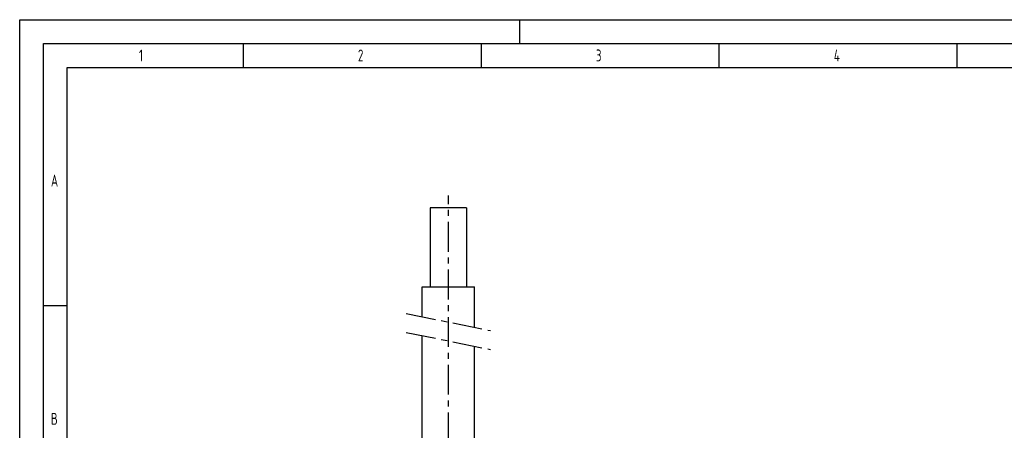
# Model space of a CAD drawing. Header units: millimetres. Extents: x 0 to 5940, y 0 to 4200.
# Tile 23 of 47: x 0 to 2069, y 3339 to 4200. Entities that reach past the tile are written whole.
import ezdxf

# ---------------------------------------------------------------- set-up
doc = ezdxf.new("R2010")
doc.units = ezdxf.units.MM
doc.header["$LTSCALE"] = 50
doc.linetypes.add('MITTE', pattern=[2, 1.25, -0.25, 0.25, -0.25])
doc.layers.get('0').update_dxf_attribs({"linetype": 'CONTINUOUS'})
for name, color, linetype in [('02-LINIE-035', 2, 'CONTINUOUS'), ('05-ACHSE', 1, 'MITTE'), ('KSB-BLATTRAND', 2, 'CONTINUOUS')]:
    doc.layers.add(name, color=color, linetype=linetype)
doc.styles.get("Standard").update_dxf_attribs({"font": 'ISOCP.SHX'})

# ---------------------------------------------------------------- blocks, each defined once
blk = doc.blocks.new('Rahmen_A2')
at = {"color": 1, "ltscale": 150}
for p, q in [((0, 0), (0, 420)), ((0, 420), (594, 420)), ((10, 10), (10, 410)), ((10, 410), (584, 410))]:
    blk.add_line(p, q, dxfattribs=at)
at = {"layer": 'KSB-BLATTRAND'}
for p, q in [((105, 420), (105, 415)), ((5, 5), (5, 415)), ((5, 415), (589, 415)), ((47, 410), (47, 415)), ((97, 410), (97, 415)), ((147, 410), (147, 415)), ((197, 410), (197, 415)), ((10, 360), (5, 360))]:
    blk.add_line(p, q, dxfattribs=at)
at = {"layer": 'KSB-BLATTRAND', "width": 0.75}
for s, p in [('2', (71.0625, 411.25)), ('3', (121.0625, 411.25)), ('1', (25.0625, 411.25)), ('4', (171.0625, 411.25)), ('A', (6.5625, 385)), ('B', (6.5625, 335))]:
    blk.add_text(s, height=2.5, dxfattribs=at).set_placement(p)

msp = doc.modelspace()

# ---------------------------------------------------------------- linework, layer by layer
at = {"layer": '02-LINIE-035'}
for p, q in [((938.8, 3805.6), (862.7, 3805.6)), ((862.7, 3805.6), (862.7, 3639.6)), ((938.8, 3805.6), (938.8, 3639.6)), ((845.7, 3639.6), (955.7, 3639.6)), ((845.7, 3576.8), (845.7, 3639.6)), ((955.7, 3554.5), (955.7, 3639.6)), ((845.7, 3039.6), (845.7, 3537.1)), ((955.7, 3039.6), (955.7, 3514.8))]:
    msp.add_line(p, q, dxfattribs=at)
at = {"layer": '05-ACHSE'}
for p, q in [((900.7, 2613.3), (900.7, 3831.4)), ((812.1, 3583.7), (989.4, 3547.7)), ((812.1, 3544), (989.4, 3508))]:
    msp.add_line(p, q, dxfattribs=at)

# ---------------------------------------------------------------- block references
at = {"layer": 'KSB-BLATTRAND', "xscale": 10, "yscale": 10, "zscale": 10}
msp.add_blockref('Rahmen_A2', (0, 0), dxfattribs=at)

doc.saveas('drawing.dxf')
